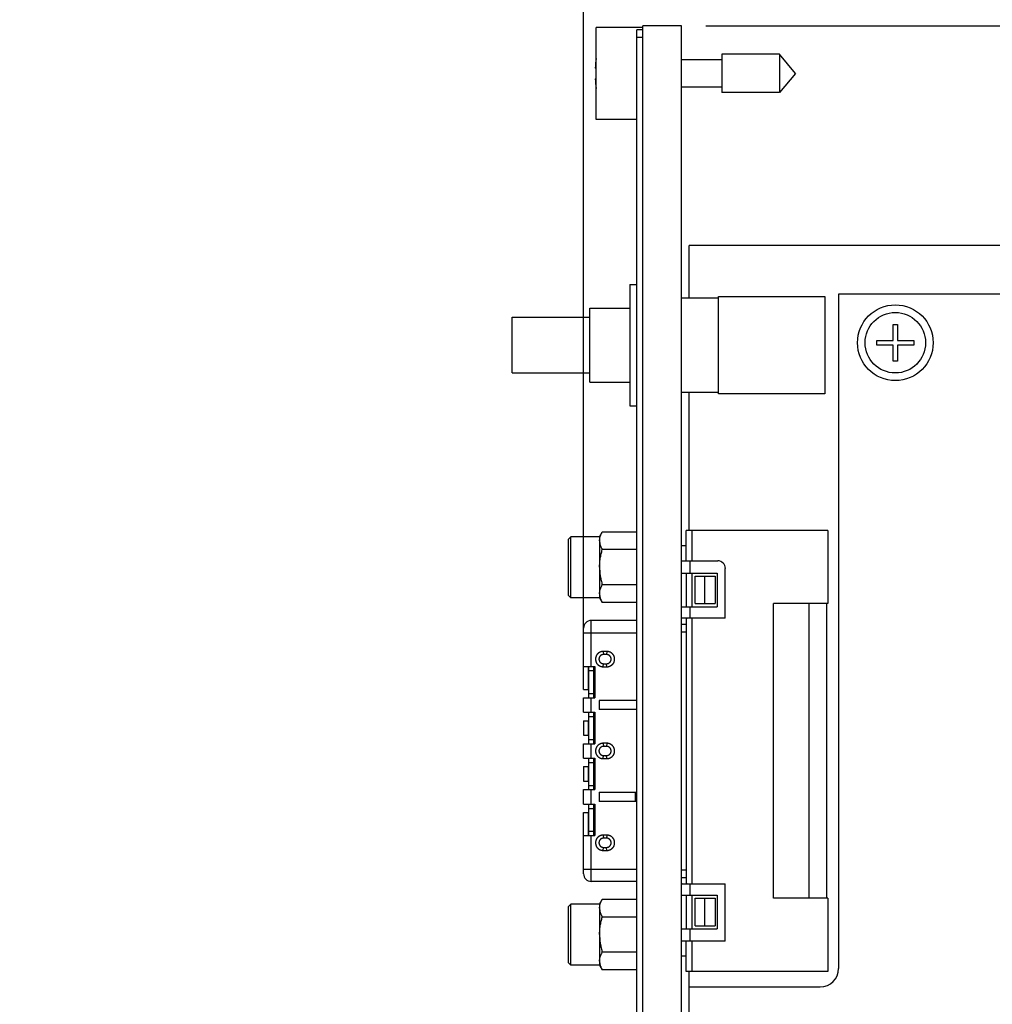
# Model space of a CAD drawing. Header units: inches. Extents: x 0.2 to 16.8, y 0.2 to 10.8.
# Tile 17 of 20: x 6.6 to 9.1, y 5.7 to 8.2. Entities that reach past the tile are written whole.
import ezdxf

# ---------------------------------------------------------------- set-up
doc = ezdxf.new("R2010")
doc.units = ezdxf.units.IN
doc.header["$LTSCALE"] = 0.935
doc.header["$MEASUREMENT"] = 0
doc.layers.get('0').update_dxf_attribs({"linetype": 'CONTINUOUS'})
doc.layers.add('DIMENSIONS', color=7, linetype='CONTINUOUS')
doc.styles.get("Standard").update_dxf_attribs({"font": 'txt', "width": 0.8})
doc.dimstyles.new('DIMSTYLE_1', dxfattribs={"dimtxt": 0.125, "dimasz": 0.18, "dimexe": 0.18, "dimexo": 0.0625, "dimgap": 0.09, "dimtad": 0, "dimtih": 1, "dimtoh": 1, "dimdec": 3, "dimzin": 4, "dimdsep": 46, "dimtxsty": 'STANDARD', "dimblk": '_FILLED', "dimblk1": '_FILLED', "dimblk2": '_FILLED', "dimcen": 0.09, "dimadec": 0, "dimazin": 0, "dimtp": 0.01, "dimtm": 0.01, "dimtfac": 1, "dimtdec": 3, "dimtofl": 0, "dimtmove": 0, "dimatfit": 3, "dimldrblk": '_FILLED', "dimfxl": 1, "dimtolj": 1, "dimtzin": 4, "dimarcsym": 0})

# ---------------------------------------------------------------- blocks, each defined once
blk = doc.blocks.new('_FILLED')
at = {"color": 0, "linetype": 'BYBLOCK'}
blk.add_solid([(0, 0), (-1, 0.174), (-1, -0.174)], dxfattribs=at)
blk = doc.blocks.new('*D0')
at = {"layer": 'DIMENSIONS', "color": 2, "linetype": 'CONTINUOUS'}
for p, q in [((8.3505, 8.2184), (15.9666, 8.2184)), ((15.8416, 8.2184), (15.8416, 5.8109)), ((15.8416, 3.1535), (15.8416, 5.5609)), ((8.2505, 3.1535), (15.9666, 3.1535))]:
    blk.add_line(p, q, dxfattribs=at)
at = {"layer": 'DIMENSIONS', "color": 2, "linetype": 'CONTINUOUS', "xscale": 0.18, "yscale": 0.18, "zscale": 0.18}
for p, rotation in [((15.8416, 8.2184), 90), ((15.8416, 3.1535), 270)]:
    blk.add_blockref('_FILLED', p, dxfattribs=dict(at, rotation=rotation))
at = {"layer": 'DIMENSIONS', "color": 2, "linetype": 'CONTINUOUS', "insert": (15.8416, 5.7484), "char_height": 0.125, "width": 1.425, "attachment_point": 2, "line_spacing_factor": 0.9}
blk.add_mtext('5.065{\\Ftxt.shx;\\W1.000000;\\H0.125000; }[128.65]', dxfattribs=at)
blk = doc.blocks.new('*D2')
at = {"layer": 'DIMENSIONS', "color": 2, "linetype": 'CONTINUOUS'}
for p, q in [((8.0361, 6.6337), (8.0361, 9.0934)), ((8.288, 8.2809), (8.288, 9.0934)), ((8.0361, 8.9684), (7.6726, 8.9684)), ((8.288, 8.9684), (8.648, 8.9684))]:
    blk.add_line(p, q, dxfattribs=at)
at = {"layer": 'DIMENSIONS', "color": 2, "linetype": 'CONTINUOUS', "xscale": 0.18, "yscale": 0.18, "zscale": 0.18}
blk.add_blockref('_FILLED', (8.0361, 8.9684), dxfattribs=at)
at = {"layer": 'DIMENSIONS', "color": 2, "linetype": 'CONTINUOUS', "xscale": 0.18, "yscale": 0.18, "zscale": 0.18, "rotation": 180}
blk.add_blockref('_FILLED', (8.288, 8.9684), dxfattribs=at)
at = {"layer": 'DIMENSIONS', "color": 2, "linetype": 'CONTINUOUS', "insert": (7.6101, 9.0309), "char_height": 0.125, "width": 1.025, "attachment_point": 3, "line_spacing_factor": 0.9}
blk.add_mtext('.252{\\Ftxt.shx;\\W1.000000;\\H0.125000; }[6.4]', dxfattribs=at)

msp = doc.modelspace()

# ---------------------------------------------------------------- linework, layer by layer
at = {"color": 7, "linetype": 'CONTINUOUS'}
for p, q in [((8.068, 7.9779), (8.068, 8.2149)), ((8.188, 8.2149), (8.068, 8.2149)), ((8.173, 4.0984), (8.173, 8.2084)), ((8.188, 8.2084), (8.173, 8.2084)), ((8.188, 3.7754), (8.188, 8.2184)), ((8.288, 8.2184), (8.188, 8.2184)), ((8.288, 3.7725), (8.288, 8.2184)), ((8.188, 8.1884), (8.173, 8.1884)), ((8.3917, 8.1314), (8.288, 8.1314)), ((8.3917, 8.1456), (8.3917, 8.0472)), ((8.5398, 8.1456), (8.3917, 8.1456)), ((8.5398, 8.1456), (8.5398, 8.0472)), ((8.5811, 8.0964), (8.5398, 8.1456)), ((8.068, 8.1101), (8.066, 8.1101)), ((8.066, 8.0826), (8.068, 8.0826)), ((8.5811, 8.0964), (8.5398, 8.0472)), ((8.3917, 8.0613), (8.288, 8.0613)), ((8.5398, 8.0472), (8.3917, 8.0472)), ((8.173, 7.9779), (8.068, 7.9779)), ((8.308, 7.5192), (8.308, 7.6537)), ((14.609, 7.6537), (8.308, 7.6537)), ((8.155, 7.5537), (8.155, 7.2417)), ((8.155, 7.5537), (8.173, 7.5537)), ((8.383, 7.2727), (8.383, 7.5227)), ((8.383, 7.5227), (8.657, 7.5227)), ((8.657, 7.5227), (8.657, 7.2727)), ((8.692, 7.5287), (8.692, 5.7938)), ((14.188, 7.5287), (8.692, 7.5287)), ((8.288, 7.5192), (8.383, 7.5192)), ((8.052, 7.3027), (8.052, 7.4927)), ((8.052, 7.4927), (8.155, 7.4927)), ((7.852, 7.3262), (7.852, 7.4692)), ((7.852, 7.4692), (8.052, 7.4692)), ((8.8321, 7.4096), (8.8321, 7.451)), ((8.8321, 7.451), (8.8439, 7.451)), ((8.8439, 7.451), (8.8439, 7.4096)), ((8.7908, 7.3978), (8.7908, 7.4096)), ((8.7908, 7.4096), (8.8321, 7.4096)), ((8.8321, 7.3978), (8.7908, 7.3978)), ((8.8321, 7.3565), (8.8321, 7.3978)), ((8.8439, 7.4096), (8.8853, 7.4096)), ((8.8439, 7.3978), (8.8439, 7.3565)), ((8.8853, 7.3978), (8.8439, 7.3978)), ((8.8853, 7.4096), (8.8853, 7.3978)), ((8.8439, 7.3565), (8.8321, 7.3565)), ((7.852, 7.3262), (8.052, 7.3262)), ((8.052, 7.3027), (8.155, 7.3027)), ((8.288, 7.2762), (8.383, 7.2762)), ((8.308, 6.9206), (8.308, 7.2762)), ((8.657, 7.2727), (8.383, 7.2727)), ((8.155, 7.2417), (8.173, 7.2417)), ((8.077, 6.9047), (8.084, 6.9168)), ((8.173, 6.9168), (8.084, 6.9168)), ((8.664, 6.9206), (8.2998, 6.9206)), ((8.2998, 6.8429), (8.2998, 6.9206)), ((8.3155, 6.8429), (8.3155, 6.9206)), ((8.664, 6.9206), (8.664, 6.7327)), ((7.997, 6.8987), (8.003, 6.9047)), ((7.997, 6.7537), (7.997, 6.8987)), ((8.003, 6.7477), (8.003, 6.9047)), ((8.077, 6.9047), (8.003, 6.9047)), ((8.077, 6.9047), (8.077, 6.7477)), ((8.173, 6.8715), (8.084, 6.8715)), ((8.2998, 6.8812), (8.288, 6.8812)), ((8.288, 6.8429), (8.381, 6.8429)), ((8.3097, 6.8429), (8.3097, 6.8114)), ((8.4006, 6.6953), (8.4006, 6.8232)), ((8.288, 6.8114), (8.3796, 6.8114)), ((8.2998, 6.8114), (8.2998, 6.7248)), ((8.3155, 6.7248), (8.3155, 6.8114)), ((8.3234, 6.7327), (8.3234, 6.8035)), ((8.3234, 6.8035), (8.3746, 6.8035)), ((8.347, 6.8035), (8.347, 6.7327)), ((8.3746, 6.8035), (8.3746, 6.7327)), ((8.3796, 6.8114), (8.3796, 6.7248)), ((8.173, 6.7808), (8.084, 6.7808)), ((7.997, 6.7537), (8.003, 6.7477)), ((8.077, 6.7477), (8.003, 6.7477)), ((8.077, 6.7477), (8.084, 6.7355)), ((8.173, 6.7355), (8.084, 6.7355)), ((8.288, 6.7248), (8.3796, 6.7248)), ((8.3097, 6.7248), (8.3097, 6.6953)), ((8.3234, 6.7327), (8.3746, 6.7327)), ((8.5242, 5.9748), (8.5242, 6.7327)), ((8.664, 6.7327), (8.5242, 6.7327)), ((8.6167, 5.9748), (8.6167, 6.7327)), ((8.662, 5.9748), (8.662, 6.7327)), ((8.0557, 6.5712), (8.0557, 6.6893)), ((8.173, 6.6893), (8.0557, 6.6893)), ((8.4006, 6.6953), (8.2895, 6.6953)), ((8.2998, 6.6874), (8.2998, 6.0201)), ((8.3155, 6.0122), (8.3155, 6.6953)), ((8.0361, 6.5122), (8.0361, 6.6697)), ((8.288, 6.6795), (8.2998, 6.6795)), ((8.0361, 6.6579), (8.173, 6.6579)), ((8.288, 6.6598), (8.2998, 6.6598)), ((8.0863, 6.6096), (8.0872, 6.6018)), ((8.0961, 6.6096), (8.0863, 6.6096)), ((8.0951, 6.6018), (8.0872, 6.6018)), ((8.0961, 6.6096), (8.0951, 6.6018)), ((8.0361, 6.5712), (8.0646, 6.5712)), ((8.0479, 6.5712), (8.0479, 6.5122)), ((8.0498, 6.4905), (8.0498, 6.5712)), ((8.0498, 6.5604), (8.0616, 6.5604)), ((8.0616, 6.5712), (8.0616, 6.4905)), ((8.0646, 6.5712), (8.0646, 6.4905)), ((8.0863, 6.5703), (8.0872, 6.5781)), ((8.0863, 6.5703), (8.0961, 6.5703)), ((8.0872, 6.5781), (8.0951, 6.5781)), ((8.0961, 6.5703), (8.0951, 6.5781)), ((8.0361, 6.5122), (8.0498, 6.5122)), ((8.0361, 6.4531), (8.0361, 6.4905)), ((8.0361, 6.4905), (8.0646, 6.4905)), ((8.0498, 6.5014), (8.0616, 6.5014)), ((8.0557, 6.4531), (8.0557, 6.4905)), ((8.0757, 6.4836), (8.0757, 6.46)), ((8.173, 6.4836), (8.0757, 6.4836)), ((8.173, 6.46), (8.0757, 6.46)), ((8.0361, 6.4531), (8.0646, 6.4531)), ((8.0498, 6.3724), (8.0498, 6.4531)), ((8.0498, 6.4423), (8.0616, 6.4423)), ((8.0616, 6.4531), (8.0616, 6.3724)), ((8.0646, 6.4531), (8.0646, 6.3724)), ((8.0361, 6.4315), (8.0361, 6.3941)), ((8.0361, 6.4315), (8.0498, 6.4315)), ((8.0479, 6.4315), (8.0479, 6.3941)), ((8.0361, 6.3941), (8.0498, 6.3941)), ((8.0498, 6.3832), (8.0616, 6.3832)), ((8.0361, 6.335), (8.0361, 6.3724)), ((8.0361, 6.3724), (8.0646, 6.3724)), ((8.0557, 6.335), (8.0557, 6.3724)), ((8.0863, 6.3734), (8.0872, 6.3655)), ((8.0961, 6.3734), (8.0863, 6.3734)), ((8.0951, 6.3655), (8.0872, 6.3655)), ((8.0961, 6.3734), (8.0951, 6.3655)), ((8.0361, 6.335), (8.0646, 6.335)), ((8.0498, 6.2543), (8.0498, 6.335)), ((8.0616, 6.335), (8.0616, 6.2543)), ((8.0646, 6.335), (8.0646, 6.2543)), ((8.0863, 6.334), (8.0872, 6.3419)), ((8.0863, 6.334), (8.0961, 6.334)), ((8.0872, 6.3419), (8.0951, 6.3419)), ((8.0961, 6.334), (8.0951, 6.3419)), ((8.0361, 6.3134), (8.0361, 6.276)), ((8.0361, 6.3134), (8.0498, 6.3134)), ((8.0479, 6.3134), (8.0479, 6.276)), ((8.0498, 6.3242), (8.0616, 6.3242)), ((8.0361, 6.276), (8.0498, 6.276)), ((8.0498, 6.2651), (8.0616, 6.2651)), ((8.0361, 6.2169), (8.0361, 6.2543)), ((8.0361, 6.2543), (8.0646, 6.2543)), ((8.0557, 6.2169), (8.0557, 6.2543)), ((8.0757, 6.2474), (8.0757, 6.2238)), ((8.0757, 6.2474), (8.173, 6.2474)), ((8.1692, 6.2238), (8.1692, 6.2474)), ((8.0361, 6.2169), (8.0646, 6.2169)), ((8.0498, 6.1362), (8.0498, 6.2169)), ((8.0498, 6.2061), (8.0616, 6.2061)), ((8.0616, 6.2169), (8.0616, 6.1362)), ((8.0646, 6.2169), (8.0646, 6.1362)), ((8.173, 6.2238), (8.0757, 6.2238)), ((8.0361, 6.0378), (8.0361, 6.1953)), ((8.0361, 6.1953), (8.0498, 6.1953)), ((8.0479, 6.1953), (8.0479, 6.1362)), ((8.0361, 6.1362), (8.0646, 6.1362)), ((8.0498, 6.147), (8.0616, 6.147)), ((8.0557, 6.0181), (8.0557, 6.1362)), ((8.0863, 6.1372), (8.0872, 6.1293)), ((8.0961, 6.1372), (8.0863, 6.1372)), ((8.0951, 6.1293), (8.0872, 6.1293)), ((8.0961, 6.1372), (8.0951, 6.1293)), ((8.0863, 6.0978), (8.0872, 6.1057)), ((8.0872, 6.1057), (8.0951, 6.1057)), ((8.0961, 6.0978), (8.0951, 6.1057)), ((8.0863, 6.0978), (8.0961, 6.0978)), ((8.0361, 6.0496), (8.173, 6.0496)), ((8.288, 6.0476), (8.2998, 6.0476)), ((8.288, 6.0279), (8.2998, 6.0279)), ((8.173, 6.0181), (8.0557, 6.0181)), ((8.2895, 6.0122), (8.4006, 6.0122)), ((8.3097, 6.0122), (8.3097, 5.9827)), ((8.4006, 5.8645), (8.4006, 6.0122)), ((8.288, 5.9827), (8.3796, 5.9827)), ((8.2998, 5.9827), (8.2998, 5.896)), ((8.3155, 5.896), (8.3155, 5.9827)), ((8.3796, 5.9827), (8.3796, 5.896)), ((7.997, 5.9538), (8.003, 5.9598)), ((7.997, 5.8088), (7.997, 5.9538)), ((8.003, 5.8028), (8.003, 5.9598)), ((8.077, 5.9598), (8.003, 5.9598)), ((8.077, 5.9598), (8.084, 5.9719)), ((8.077, 5.9598), (8.077, 5.8028)), ((8.173, 5.9719), (8.084, 5.9719)), ((8.3234, 5.9039), (8.3234, 5.9748)), ((8.3234, 5.9748), (8.3746, 5.9748)), ((8.347, 5.9748), (8.347, 5.9039)), ((8.3746, 5.9748), (8.3746, 5.9039)), ((8.664, 5.9748), (8.5242, 5.9748)), ((8.664, 5.9748), (8.664, 5.7868)), ((8.173, 5.9266), (8.084, 5.9266)), ((8.3234, 5.9039), (8.3746, 5.9039)), ((8.288, 5.896), (8.3796, 5.896)), ((8.3097, 5.896), (8.3097, 5.8645)), ((8.4006, 5.8645), (8.288, 5.8645)), ((8.2998, 5.7868), (8.2998, 5.8645)), ((8.3155, 5.7868), (8.3155, 5.8645)), ((8.173, 5.836), (8.084, 5.836)), ((8.2998, 5.8263), (8.288, 5.8263)), ((7.997, 5.8088), (8.003, 5.8028)), ((8.077, 5.8028), (8.003, 5.8028)), ((8.077, 5.8028), (8.084, 5.7906)), ((8.173, 5.7906), (8.084, 5.7906)), ((8.664, 5.7868), (8.2998, 5.7868)), ((8.308, 4.1267), (8.308, 5.7868)), ((8.308, 5.7468), (8.645, 5.7468))]:
    msp.add_line(p, q, dxfattribs=at)
for radius in [0.0974, 0.0778]:
    msp.add_circle((8.838, 7.4037), radius, dxfattribs=at)
for centre, radius, start, end in [((8.3783, 8.0964), 0.3127, 172.9454, 177.4743), ((8.3783, 8.0964), 0.3127, 182.5257, 187.0545), ((8.381, 6.8232), 0.0197, 0, 90), ((8.0557, 6.6697), 0.0197, 90, 180), ((8.0557, 6.0378), 0.0197, 180, 270), ((8.645, 5.7938), 0.047, 270, 360)]:
    msp.add_arc(centre, radius, start, end, dxfattribs=at)
for points, knots in [([(8.077, 6.8941), (8.077, 6.8951), (8.0771, 6.897), (8.0775, 6.8999), (8.0781, 6.9028), (8.0789, 6.9056), (8.0799, 6.9085), (8.0811, 6.9113), (8.0825, 6.9141), (8.0835, 6.9159), (8.084, 6.9168)], [0, 0, 0, 0, 0.119921, 0.240471, 0.362212, 0.485597, 0.610941, 0.738426, 0.868119, 1, 1, 1, 1]), ([(8.077, 6.8941), (8.077, 6.8932), (8.0771, 6.8913), (8.0775, 6.8884), (8.0781, 6.8855), (8.0789, 6.8827), (8.0799, 6.8798), (8.0811, 6.877), (8.0825, 6.8742), (8.0835, 6.8724), (8.084, 6.8715)], [0, 0, 0, 0, 0.119921, 0.240471, 0.362212, 0.485597, 0.610941, 0.738426, 0.868119, 1, 1, 1, 1]), ([(8.077, 6.8262), (8.077, 6.8281), (8.0771, 6.8319), (8.0775, 6.8377), (8.0781, 6.8434), (8.0789, 6.8491), (8.0799, 6.8547), (8.0811, 6.8604), (8.0825, 6.8659), (8.0835, 6.8696), (8.084, 6.8715)], [0, 0, 0, 0, 0.124999, 0.249997, 0.374996, 0.499996, 0.624996, 0.749997, 0.874998, 1, 1, 1, 1]), ([(8.077, 6.8262), (8.077, 6.8242), (8.0771, 6.8204), (8.0775, 6.8147), (8.0781, 6.8089), (8.0789, 6.8032), (8.0799, 6.7976), (8.0811, 6.792), (8.0825, 6.7864), (8.0835, 6.7827), (8.084, 6.7808)], [0, 0, 0, 0, 0.124999, 0.249997, 0.374996, 0.499996, 0.624996, 0.749997, 0.874998, 1, 1, 1, 1]), ([(8.077, 6.7582), (8.077, 6.7591), (8.0771, 6.7611), (8.0775, 6.7639), (8.0781, 6.7668), (8.0789, 6.7697), (8.0799, 6.7725), (8.0811, 6.7753), (8.0825, 6.7781), (8.0835, 6.7799), (8.084, 6.7808)], [0, 0, 0, 0, 0.119921, 0.240471, 0.362212, 0.485597, 0.610941, 0.738426, 0.868119, 1, 1, 1, 1]), ([(8.077, 6.7582), (8.077, 6.7572), (8.0771, 6.7553), (8.0775, 6.7524), (8.0781, 6.7495), (8.0789, 6.7467), (8.0799, 6.7439), (8.0811, 6.7411), (8.0825, 6.7383), (8.0835, 6.7364), (8.084, 6.7355)], [0, 0, 0, 0, 0.119921, 0.240471, 0.362212, 0.485597, 0.610941, 0.738426, 0.868119, 1, 1, 1, 1]), ([(8.3038, 6.6953), (8.3036, 6.6953), (8.3031, 6.6952), (8.3026, 6.6952), (8.3022, 6.6951), (8.3019, 6.695), (8.3016, 6.6949), (8.3013, 6.6948), (8.3011, 6.6946), (8.3009, 6.6945), (8.3007, 6.6943), (8.3006, 6.6941), (8.3004, 6.6938), (8.3003, 6.6936), (8.3002, 6.6932), (8.3001, 6.6927), (8.3, 6.6921), (8.2999, 6.6914), (8.2999, 6.6907), (8.2998, 6.6899), (8.2998, 6.6891), (8.2998, 6.6882), (8.2998, 6.6877), (8.2998, 6.6874)], [0, 0, 0, 0, 0.063224, 0.121901, 0.149526, 0.176055, 0.226186, 0.250171, 0.273732, 0.297155, 0.320746, 0.344806, 0.369606, 0.395372, 0.422275, 0.479862, 0.542731, 0.610629, 0.682959, 0.758948, 0.837729, 0.918391, 1, 1, 1, 1]), ([(8.0863, 6.6096), (8.0856, 6.6096), (8.0846, 6.6096), (8.0834, 6.6094), (8.0821, 6.6092), (8.0805, 6.6088), (8.079, 6.6082), (8.0779, 6.6077), (8.0767, 6.6071), (8.0753, 6.6063), (8.074, 6.6053), (8.073, 6.6045), (8.0723, 6.6039), (8.0717, 6.6032), (8.071, 6.6024), (8.0704, 6.6017), (8.0697, 6.6006), (8.0689, 6.5992), (8.0682, 6.5978), (8.0677, 6.5966), (8.0674, 6.5953), (8.067, 6.5938), (8.0667, 6.5919), (8.0666, 6.5899), (8.0667, 6.588), (8.067, 6.5861), (8.0674, 6.5845), (8.0677, 6.5833), (8.0682, 6.5821), (8.0689, 6.5806), (8.0697, 6.5793), (8.0704, 6.5782), (8.071, 6.5774), (8.0717, 6.5767), (8.0723, 6.576), (8.073, 6.5754), (8.074, 6.5745), (8.0753, 6.5736), (8.0767, 6.5728), (8.0779, 6.5722), (8.079, 6.5717), (8.0805, 6.5711), (8.0821, 6.5707), (8.0834, 6.5705), (8.0846, 6.5703), (8.0856, 6.5703), (8.0863, 6.5703)], [0, 0, 0, 0, 0.031246, 0.046874, 0.062501, 0.093748, 0.124995, 0.140623, 0.156251, 0.187498, 0.218745, 0.234373, 0.250001, 0.265628, 0.281256, 0.296884, 0.312512, 0.343757, 0.375003, 0.39063, 0.406258, 0.437505, 0.468752, 0.5, 0.531248, 0.562495, 0.593742, 0.60937, 0.624997, 0.656243, 0.687488, 0.703116, 0.718744, 0.734372, 0.749999, 0.765627, 0.781255, 0.812502, 0.843749, 0.859377, 0.875005, 0.906252, 0.937499, 0.953126, 0.968754, 1, 1, 1, 1]), ([(8.0872, 6.6018), (8.0869, 6.6018), (8.0861, 6.6017), (8.0849, 6.6015), (8.084, 6.6013), (8.0833, 6.6011), (8.0825, 6.6008), (8.0817, 6.6004), (8.0807, 6.5998), (8.0799, 6.5992), (8.0793, 6.5987), (8.0789, 6.5983), (8.0785, 6.5979), (8.0781, 6.5974), (8.0777, 6.597), (8.0773, 6.5964), (8.0769, 6.5957), (8.0766, 6.595), (8.0763, 6.5945), (8.0761, 6.5939), (8.076, 6.5934), (8.0758, 6.5928), (8.0757, 6.5922), (8.0756, 6.5917), (8.0755, 6.5911), (8.0755, 6.5905), (8.0755, 6.5899), (8.0755, 6.5894), (8.0755, 6.5888), (8.0756, 6.5882), (8.0757, 6.5876), (8.0758, 6.5871), (8.076, 6.5865), (8.0761, 6.586), (8.0763, 6.5854), (8.0766, 6.5849), (8.0769, 6.5842), (8.0773, 6.5835), (8.0777, 6.5829), (8.0781, 6.5824), (8.0785, 6.582), (8.0789, 6.5816), (8.0793, 6.5812), (8.0799, 6.5807), (8.0807, 6.5801), (8.0817, 6.5795), (8.0825, 6.5791), (8.0833, 6.5788), (8.084, 6.5786), (8.0849, 6.5783), (8.0861, 6.5782), (8.0869, 6.5781), (8.0872, 6.5781)], [0, 0, 0, 0, 0.031244, 0.062489, 0.093733, 0.10936, 0.124987, 0.156232, 0.187477, 0.218722, 0.234349, 0.249976, 0.265602, 0.28123, 0.296857, 0.312484, 0.343728, 0.359355, 0.374983, 0.390609, 0.406236, 0.421864, 0.437491, 0.453119, 0.468746, 0.484373, 0.5, 0.515627, 0.531254, 0.546881, 0.562509, 0.578136, 0.593764, 0.609391, 0.625017, 0.640645, 0.656272, 0.687516, 0.703143, 0.71877, 0.734398, 0.750024, 0.765651, 0.781278, 0.812523, 0.843768, 0.875013, 0.89064, 0.906267, 0.937511, 0.968756, 1, 1, 1, 1]), ([(8.0951, 6.5781), (8.0955, 6.5781), (8.0963, 6.5782), (8.0974, 6.5783), (8.0984, 6.5786), (8.0991, 6.5788), (8.0998, 6.5791), (8.1007, 6.5795), (8.1017, 6.5801), (8.1025, 6.5807), (8.103, 6.5812), (8.1035, 6.5816), (8.1039, 6.582), (8.1042, 6.5824), (8.1046, 6.5829), (8.105, 6.5835), (8.1054, 6.5842), (8.1058, 6.5849), (8.106, 6.5854), (8.1062, 6.586), (8.1064, 6.5865), (8.1065, 6.5871), (8.1067, 6.5876), (8.1068, 6.5882), (8.1068, 6.5888), (8.1069, 6.5894), (8.1069, 6.5899), (8.1069, 6.5905), (8.1068, 6.5911), (8.1068, 6.5917), (8.1067, 6.5922), (8.1065, 6.5928), (8.1064, 6.5934), (8.1062, 6.5939), (8.106, 6.5945), (8.1058, 6.595), (8.1054, 6.5957), (8.105, 6.5964), (8.1046, 6.597), (8.1042, 6.5974), (8.1039, 6.5979), (8.1035, 6.5983), (8.103, 6.5987), (8.1025, 6.5992), (8.1017, 6.5998), (8.1007, 6.6004), (8.0998, 6.6008), (8.0991, 6.6011), (8.0984, 6.6013), (8.0974, 6.6015), (8.0963, 6.6017), (8.0955, 6.6018), (8.0951, 6.6018)], [0, 0, 0, 0, 0.031244, 0.062489, 0.093733, 0.10936, 0.124987, 0.156232, 0.187477, 0.218722, 0.234349, 0.249976, 0.265602, 0.28123, 0.296857, 0.312484, 0.343728, 0.359355, 0.374983, 0.390609, 0.406236, 0.421864, 0.437491, 0.453119, 0.468746, 0.484373, 0.5, 0.515627, 0.531254, 0.546881, 0.562509, 0.578136, 0.593764, 0.609391, 0.625017, 0.640645, 0.656272, 0.687516, 0.703143, 0.71877, 0.734398, 0.750024, 0.765651, 0.781278, 0.812523, 0.843768, 0.875013, 0.89064, 0.906267, 0.937511, 0.968756, 1, 1, 1, 1]), ([(8.0961, 6.5703), (8.0967, 6.5703), (8.0977, 6.5703), (8.099, 6.5705), (8.1002, 6.5707), (8.1018, 6.5711), (8.1033, 6.5717), (8.1045, 6.5722), (8.1056, 6.5728), (8.107, 6.5736), (8.1083, 6.5745), (8.1093, 6.5754), (8.11, 6.576), (8.1107, 6.5767), (8.1113, 6.5774), (8.1119, 6.5782), (8.1127, 6.5793), (8.1135, 6.5806), (8.1142, 6.5821), (8.1146, 6.5833), (8.115, 6.5845), (8.1154, 6.5861), (8.1156, 6.588), (8.1157, 6.5899), (8.1156, 6.5919), (8.1154, 6.5938), (8.115, 6.5953), (8.1146, 6.5966), (8.1142, 6.5978), (8.1135, 6.5992), (8.1127, 6.6006), (8.1119, 6.6017), (8.1113, 6.6024), (8.1107, 6.6032), (8.11, 6.6039), (8.1093, 6.6045), (8.1083, 6.6053), (8.107, 6.6063), (8.1056, 6.6071), (8.1045, 6.6077), (8.1033, 6.6082), (8.1018, 6.6088), (8.1002, 6.6092), (8.099, 6.6094), (8.0977, 6.6096), (8.0967, 6.6096), (8.0961, 6.6096)], [0, 0, 0, 0, 0.031246, 0.046874, 0.062501, 0.093748, 0.124995, 0.140623, 0.156251, 0.187498, 0.218745, 0.234373, 0.250001, 0.265628, 0.281256, 0.296884, 0.312512, 0.343757, 0.375003, 0.39063, 0.406258, 0.437505, 0.468752, 0.5, 0.531248, 0.562495, 0.593742, 0.60937, 0.624997, 0.656243, 0.687488, 0.703116, 0.718744, 0.734372, 0.749999, 0.765627, 0.781255, 0.812502, 0.843749, 0.859377, 0.875005, 0.906252, 0.937499, 0.953126, 0.968754, 1, 1, 1, 1]), ([(8.0863, 6.3734), (8.0856, 6.3734), (8.0846, 6.3734), (8.0834, 6.3732), (8.0821, 6.373), (8.0805, 6.3726), (8.079, 6.372), (8.0779, 6.3715), (8.0767, 6.3709), (8.0753, 6.3701), (8.074, 6.3691), (8.073, 6.3683), (8.0723, 6.3676), (8.0717, 6.3669), (8.071, 6.3662), (8.0704, 6.3655), (8.0697, 6.3644), (8.0689, 6.363), (8.0682, 6.3616), (8.0677, 6.3604), (8.0674, 6.3591), (8.067, 6.3576), (8.0667, 6.3556), (8.0666, 6.3537), (8.0667, 6.3518), (8.067, 6.3499), (8.0674, 6.3483), (8.0677, 6.3471), (8.0682, 6.3459), (8.0689, 6.3444), (8.0697, 6.343), (8.0704, 6.342), (8.071, 6.3412), (8.0717, 6.3405), (8.0723, 6.3398), (8.073, 6.3391), (8.074, 6.3383), (8.0753, 6.3374), (8.0767, 6.3365), (8.0779, 6.336), (8.079, 6.3354), (8.0805, 6.3349), (8.0821, 6.3345), (8.0834, 6.3342), (8.0846, 6.3341), (8.0856, 6.334), (8.0863, 6.334)], [0, 0, 0, 0, 0.031246, 0.046874, 0.062501, 0.093748, 0.124995, 0.140623, 0.156251, 0.187498, 0.218745, 0.234373, 0.250001, 0.265628, 0.281256, 0.296884, 0.312512, 0.343757, 0.375003, 0.39063, 0.406258, 0.437505, 0.468752, 0.5, 0.531248, 0.562495, 0.593742, 0.60937, 0.624997, 0.656243, 0.687488, 0.703116, 0.718744, 0.734372, 0.749999, 0.765627, 0.781255, 0.812502, 0.843749, 0.859377, 0.875005, 0.906252, 0.937499, 0.953126, 0.968754, 1, 1, 1, 1]), ([(8.0872, 6.3655), (8.0869, 6.3655), (8.0861, 6.3655), (8.0849, 6.3653), (8.084, 6.3651), (8.0833, 6.3648), (8.0825, 6.3645), (8.0817, 6.3641), (8.0807, 6.3635), (8.0799, 6.363), (8.0793, 6.3625), (8.0789, 6.3621), (8.0785, 6.3617), (8.0781, 6.3612), (8.0777, 6.3608), (8.0773, 6.3601), (8.0769, 6.3595), (8.0766, 6.3588), (8.0763, 6.3582), (8.0761, 6.3577), (8.076, 6.3571), (8.0758, 6.3566), (8.0757, 6.356), (8.0756, 6.3555), (8.0755, 6.3549), (8.0755, 6.3543), (8.0755, 6.3537), (8.0755, 6.3531), (8.0755, 6.3526), (8.0756, 6.352), (8.0757, 6.3514), (8.0758, 6.3508), (8.076, 6.3503), (8.0761, 6.3497), (8.0763, 6.3492), (8.0766, 6.3487), (8.0769, 6.348), (8.0773, 6.3473), (8.0777, 6.3467), (8.0781, 6.3462), (8.0785, 6.3458), (8.0789, 6.3454), (8.0793, 6.345), (8.0799, 6.3445), (8.0807, 6.3439), (8.0817, 6.3433), (8.0825, 6.3429), (8.0833, 6.3426), (8.084, 6.3424), (8.0849, 6.3421), (8.0861, 6.3419), (8.0869, 6.3419), (8.0872, 6.3419)], [0, 0, 0, 0, 0.031244, 0.062489, 0.093733, 0.10936, 0.124987, 0.156232, 0.187477, 0.218722, 0.234349, 0.249976, 0.265602, 0.28123, 0.296857, 0.312484, 0.343728, 0.359355, 0.374983, 0.390609, 0.406236, 0.421864, 0.437491, 0.453119, 0.468746, 0.484373, 0.5, 0.515627, 0.531254, 0.546881, 0.562509, 0.578136, 0.593764, 0.609391, 0.625017, 0.640645, 0.656272, 0.687516, 0.703143, 0.71877, 0.734398, 0.750024, 0.765651, 0.781278, 0.812523, 0.843768, 0.875013, 0.89064, 0.906267, 0.937511, 0.968756, 1, 1, 1, 1]), ([(8.0951, 6.3419), (8.0955, 6.3419), (8.0963, 6.3419), (8.0974, 6.3421), (8.0984, 6.3424), (8.0991, 6.3426), (8.0998, 6.3429), (8.1007, 6.3433), (8.1017, 6.3439), (8.1025, 6.3445), (8.103, 6.345), (8.1035, 6.3454), (8.1039, 6.3458), (8.1042, 6.3462), (8.1046, 6.3467), (8.105, 6.3473), (8.1054, 6.348), (8.1058, 6.3487), (8.106, 6.3492), (8.1062, 6.3497), (8.1064, 6.3503), (8.1065, 6.3508), (8.1067, 6.3514), (8.1068, 6.352), (8.1068, 6.3526), (8.1069, 6.3531), (8.1069, 6.3537), (8.1069, 6.3543), (8.1068, 6.3549), (8.1068, 6.3555), (8.1067, 6.356), (8.1065, 6.3566), (8.1064, 6.3571), (8.1062, 6.3577), (8.106, 6.3582), (8.1058, 6.3588), (8.1054, 6.3595), (8.105, 6.3601), (8.1046, 6.3608), (8.1042, 6.3612), (8.1039, 6.3617), (8.1035, 6.3621), (8.103, 6.3625), (8.1025, 6.363), (8.1017, 6.3635), (8.1007, 6.3641), (8.0998, 6.3645), (8.0991, 6.3648), (8.0984, 6.3651), (8.0974, 6.3653), (8.0963, 6.3655), (8.0955, 6.3655), (8.0951, 6.3655)], [0, 0, 0, 0, 0.031244, 0.062489, 0.093733, 0.10936, 0.124987, 0.156232, 0.187477, 0.218722, 0.234349, 0.249976, 0.265602, 0.28123, 0.296857, 0.312484, 0.343728, 0.359355, 0.374983, 0.390609, 0.406236, 0.421864, 0.437491, 0.453119, 0.468746, 0.484373, 0.5, 0.515627, 0.531254, 0.546881, 0.562509, 0.578136, 0.593764, 0.609391, 0.625017, 0.640645, 0.656272, 0.687516, 0.703143, 0.71877, 0.734398, 0.750024, 0.765651, 0.781278, 0.812523, 0.843768, 0.875013, 0.89064, 0.906267, 0.937511, 0.968756, 1, 1, 1, 1]), ([(8.0961, 6.334), (8.0967, 6.334), (8.0977, 6.3341), (8.099, 6.3342), (8.1002, 6.3345), (8.1018, 6.3349), (8.1033, 6.3354), (8.1045, 6.336), (8.1056, 6.3365), (8.107, 6.3374), (8.1083, 6.3383), (8.1093, 6.3391), (8.11, 6.3398), (8.1107, 6.3405), (8.1113, 6.3412), (8.1119, 6.342), (8.1127, 6.343), (8.1135, 6.3444), (8.1142, 6.3459), (8.1146, 6.3471), (8.115, 6.3483), (8.1154, 6.3499), (8.1156, 6.3518), (8.1157, 6.3537), (8.1156, 6.3556), (8.1154, 6.3576), (8.115, 6.3591), (8.1146, 6.3604), (8.1142, 6.3616), (8.1135, 6.363), (8.1127, 6.3644), (8.1119, 6.3655), (8.1113, 6.3662), (8.1107, 6.3669), (8.11, 6.3676), (8.1093, 6.3683), (8.1083, 6.3691), (8.107, 6.3701), (8.1056, 6.3709), (8.1045, 6.3715), (8.1033, 6.372), (8.1018, 6.3726), (8.1002, 6.373), (8.099, 6.3732), (8.0977, 6.3734), (8.0967, 6.3734), (8.0961, 6.3734)], [0, 0, 0, 0, 0.031246, 0.046874, 0.062501, 0.093748, 0.124995, 0.140623, 0.156251, 0.187498, 0.218745, 0.234373, 0.250001, 0.265628, 0.281256, 0.296884, 0.312512, 0.343757, 0.375003, 0.39063, 0.406258, 0.437505, 0.468752, 0.5, 0.531248, 0.562495, 0.593742, 0.60937, 0.624997, 0.656243, 0.687488, 0.703116, 0.718744, 0.734372, 0.749999, 0.765627, 0.781255, 0.812502, 0.843749, 0.859377, 0.875005, 0.906252, 0.937499, 0.953126, 0.968754, 1, 1, 1, 1]), ([(8.0863, 6.1372), (8.0856, 6.1372), (8.0846, 6.1371), (8.0834, 6.137), (8.0821, 6.1367), (8.0805, 6.1363), (8.079, 6.1358), (8.0779, 6.1353), (8.0767, 6.1347), (8.0753, 6.1339), (8.074, 6.1329), (8.073, 6.1321), (8.0723, 6.1314), (8.0717, 6.1307), (8.071, 6.13), (8.0704, 6.1292), (8.0697, 6.1282), (8.0689, 6.1268), (8.0682, 6.1253), (8.0677, 6.1241), (8.0674, 6.1229), (8.067, 6.1213), (8.0667, 6.1194), (8.0666, 6.1175), (8.0667, 6.1156), (8.067, 6.1137), (8.0674, 6.1121), (8.0677, 6.1109), (8.0682, 6.1097), (8.0689, 6.1082), (8.0697, 6.1068), (8.0704, 6.1058), (8.071, 6.105), (8.0717, 6.1043), (8.0723, 6.1036), (8.073, 6.1029), (8.074, 6.1021), (8.0753, 6.1011), (8.0767, 6.1003), (8.0779, 6.0997), (8.079, 6.0992), (8.0805, 6.0987), (8.0821, 6.0983), (8.0834, 6.098), (8.0846, 6.0979), (8.0856, 6.0978), (8.0863, 6.0978)], [0, 0, 0, 0, 0.031246, 0.046874, 0.062501, 0.093748, 0.124995, 0.140623, 0.156251, 0.187498, 0.218745, 0.234373, 0.250001, 0.265628, 0.281256, 0.296884, 0.312512, 0.343757, 0.375003, 0.39063, 0.406258, 0.437505, 0.468752, 0.5, 0.531248, 0.562495, 0.593742, 0.60937, 0.624997, 0.656243, 0.687488, 0.703116, 0.718744, 0.734372, 0.749999, 0.765627, 0.781255, 0.812502, 0.843749, 0.859377, 0.875005, 0.906252, 0.937499, 0.953126, 0.968754, 1, 1, 1, 1]), ([(8.0872, 6.1293), (8.0869, 6.1293), (8.0861, 6.1293), (8.0849, 6.1291), (8.084, 6.1289), (8.0833, 6.1286), (8.0825, 6.1283), (8.0817, 6.1279), (8.0807, 6.1273), (8.0799, 6.1268), (8.0793, 6.1262), (8.0789, 6.1259), (8.0785, 6.1254), (8.0781, 6.125), (8.0777, 6.1245), (8.0773, 6.1239), (8.0769, 6.1232), (8.0766, 6.1226), (8.0763, 6.122), (8.0761, 6.1215), (8.076, 6.1209), (8.0758, 6.1204), (8.0757, 6.1198), (8.0756, 6.1192), (8.0755, 6.1187), (8.0755, 6.1181), (8.0755, 6.1175), (8.0755, 6.1169), (8.0755, 6.1163), (8.0756, 6.1158), (8.0757, 6.1152), (8.0758, 6.1146), (8.076, 6.1141), (8.0761, 6.1135), (8.0763, 6.113), (8.0766, 6.1124), (8.0769, 6.1118), (8.0773, 6.1111), (8.0777, 6.1105), (8.0781, 6.11), (8.0785, 6.1096), (8.0789, 6.1091), (8.0793, 6.1087), (8.0799, 6.1082), (8.0807, 6.1077), (8.0817, 6.1071), (8.0825, 6.1067), (8.0833, 6.1064), (8.084, 6.1061), (8.0849, 6.1059), (8.0861, 6.1057), (8.0869, 6.1057), (8.0872, 6.1057)], [0, 0, 0, 0, 0.031244, 0.062489, 0.093733, 0.10936, 0.124987, 0.156232, 0.187477, 0.218722, 0.234349, 0.249976, 0.265602, 0.28123, 0.296857, 0.312484, 0.343728, 0.359355, 0.374983, 0.390609, 0.406236, 0.421864, 0.437491, 0.453119, 0.468746, 0.484373, 0.5, 0.515627, 0.531254, 0.546881, 0.562509, 0.578136, 0.593764, 0.609391, 0.625017, 0.640645, 0.656272, 0.687516, 0.703143, 0.71877, 0.734398, 0.750024, 0.765651, 0.781278, 0.812523, 0.843768, 0.875013, 0.89064, 0.906267, 0.937511, 0.968756, 1, 1, 1, 1]), ([(8.0951, 6.1057), (8.0955, 6.1057), (8.0963, 6.1057), (8.0974, 6.1059), (8.0984, 6.1061), (8.0991, 6.1064), (8.0998, 6.1067), (8.1007, 6.1071), (8.1017, 6.1077), (8.1025, 6.1082), (8.103, 6.1087), (8.1035, 6.1091), (8.1039, 6.1096), (8.1042, 6.11), (8.1046, 6.1105), (8.105, 6.1111), (8.1054, 6.1118), (8.1058, 6.1124), (8.106, 6.113), (8.1062, 6.1135), (8.1064, 6.1141), (8.1065, 6.1146), (8.1067, 6.1152), (8.1068, 6.1158), (8.1068, 6.1163), (8.1069, 6.1169), (8.1069, 6.1175), (8.1069, 6.1181), (8.1068, 6.1187), (8.1068, 6.1192), (8.1067, 6.1198), (8.1065, 6.1204), (8.1064, 6.1209), (8.1062, 6.1215), (8.106, 6.122), (8.1058, 6.1226), (8.1054, 6.1232), (8.105, 6.1239), (8.1046, 6.1245), (8.1042, 6.125), (8.1039, 6.1254), (8.1035, 6.1259), (8.103, 6.1262), (8.1025, 6.1268), (8.1017, 6.1273), (8.1007, 6.1279), (8.0998, 6.1283), (8.0991, 6.1286), (8.0984, 6.1289), (8.0974, 6.1291), (8.0963, 6.1293), (8.0955, 6.1293), (8.0951, 6.1293)], [0, 0, 0, 0, 0.031244, 0.062489, 0.093733, 0.10936, 0.124987, 0.156232, 0.187477, 0.218722, 0.234349, 0.249976, 0.265602, 0.28123, 0.296857, 0.312484, 0.343728, 0.359355, 0.374983, 0.390609, 0.406236, 0.421864, 0.437491, 0.453119, 0.468746, 0.484373, 0.5, 0.515627, 0.531254, 0.546881, 0.562509, 0.578136, 0.593764, 0.609391, 0.625017, 0.640645, 0.656272, 0.687516, 0.703143, 0.71877, 0.734398, 0.750024, 0.765651, 0.781278, 0.812523, 0.843768, 0.875013, 0.89064, 0.906267, 0.937511, 0.968756, 1, 1, 1, 1]), ([(8.0961, 6.0978), (8.0967, 6.0978), (8.0977, 6.0979), (8.099, 6.098), (8.1002, 6.0983), (8.1018, 6.0987), (8.1033, 6.0992), (8.1045, 6.0997), (8.1056, 6.1003), (8.107, 6.1011), (8.1083, 6.1021), (8.1093, 6.1029), (8.11, 6.1036), (8.1107, 6.1043), (8.1113, 6.105), (8.1119, 6.1058), (8.1127, 6.1068), (8.1135, 6.1082), (8.1142, 6.1097), (8.1146, 6.1109), (8.115, 6.1121), (8.1154, 6.1137), (8.1156, 6.1156), (8.1157, 6.1175), (8.1156, 6.1194), (8.1154, 6.1213), (8.115, 6.1229), (8.1146, 6.1241), (8.1142, 6.1253), (8.1135, 6.1268), (8.1127, 6.1282), (8.1119, 6.1292), (8.1113, 6.13), (8.1107, 6.1307), (8.11, 6.1314), (8.1093, 6.1321), (8.1083, 6.1329), (8.107, 6.1339), (8.1056, 6.1347), (8.1045, 6.1353), (8.1033, 6.1358), (8.1018, 6.1363), (8.1002, 6.1367), (8.099, 6.137), (8.0977, 6.1371), (8.0967, 6.1372), (8.0961, 6.1372)], [0, 0, 0, 0, 0.031246, 0.046874, 0.062501, 0.093748, 0.124995, 0.140623, 0.156251, 0.187498, 0.218745, 0.234373, 0.250001, 0.265628, 0.281256, 0.296884, 0.312512, 0.343757, 0.375003, 0.39063, 0.406258, 0.437505, 0.468752, 0.5, 0.531248, 0.562495, 0.593742, 0.60937, 0.624997, 0.656243, 0.687488, 0.703116, 0.718744, 0.734372, 0.749999, 0.765627, 0.781255, 0.812502, 0.843749, 0.859377, 0.875005, 0.906252, 0.937499, 0.953126, 0.968754, 1, 1, 1, 1]), ([(8.2895, 6.0122), (8.2895, 6.0122), (8.2894, 6.0122), (8.2892, 6.0122), (8.2891, 6.0123), (8.289, 6.0123), (8.2889, 6.0124), (8.2887, 6.0125), (8.2886, 6.0127), (8.2885, 6.0129), (8.2884, 6.0131), (8.2884, 6.0133), (8.2883, 6.0135), (8.2882, 6.0139), (8.2882, 6.0144), (8.2881, 6.0147), (8.2881, 6.0151), (8.2881, 6.0156), (8.288, 6.0163), (8.288, 6.017), (8.288, 6.0177), (8.288, 6.0185), (8.288, 6.0193), (8.288, 6.0198), (8.288, 6.0201)], [0, 0, 0, 0, 0.016389, 0.032233, 0.047799, 0.063397, 0.079347, 0.09596, 0.132193, 0.152287, 0.173882, 0.197074, 0.221924, 0.276673, 0.338091, 0.371205, 0.40584, 0.479375, 0.558033, 0.641058, 0.727636, 0.816911, 0.908, 1, 1, 1, 1]), ([(8.2998, 6.0201), (8.2998, 6.0198), (8.2998, 6.0192), (8.2998, 6.0184), (8.2998, 6.0176), (8.2999, 6.0168), (8.2999, 6.016), (8.3, 6.0153), (8.3001, 6.0147), (8.3002, 6.0142), (8.3003, 6.0138), (8.3004, 6.0136), (8.3006, 6.0134), (8.3007, 6.0132), (8.3009, 6.013), (8.3011, 6.0128), (8.3013, 6.0127), (8.3016, 6.0125), (8.3019, 6.0124), (8.3022, 6.0123), (8.3026, 6.0122), (8.3031, 6.0122), (8.3036, 6.0122), (8.3038, 6.0122)], [0, 0, 0, 0, 0.081609, 0.162271, 0.241052, 0.317041, 0.389371, 0.457269, 0.520138, 0.577725, 0.604628, 0.630394, 0.655194, 0.679254, 0.702845, 0.726268, 0.749829, 0.773814, 0.823945, 0.850474, 0.878099, 0.936776, 1, 1, 1, 1]), ([(8.077, 5.9493), (8.077, 5.9502), (8.0771, 5.9521), (8.0775, 5.955), (8.0781, 5.9579), (8.0789, 5.9607), (8.0799, 5.9636), (8.0811, 5.9664), (8.0825, 5.9692), (8.0835, 5.971), (8.084, 5.9719)], [0, 0, 0, 0, 0.119921, 0.240471, 0.362212, 0.485597, 0.610941, 0.738426, 0.868119, 1, 1, 1, 1]), ([(8.077, 5.9493), (8.077, 5.9483), (8.0771, 5.9464), (8.0775, 5.9435), (8.0781, 5.9406), (8.0789, 5.9378), (8.0799, 5.935), (8.0811, 5.9321), (8.0825, 5.9293), (8.0835, 5.9275), (8.084, 5.9266)], [0, 0, 0, 0, 0.119921, 0.240471, 0.362212, 0.485597, 0.610941, 0.738426, 0.868119, 1, 1, 1, 1]), ([(8.077, 5.8813), (8.077, 5.8832), (8.0771, 5.887), (8.0775, 5.8928), (8.0781, 5.8985), (8.0789, 5.9042), (8.0799, 5.9099), (8.0811, 5.9155), (8.0825, 5.9211), (8.0835, 5.9248), (8.084, 5.9266)], [0, 0, 0, 0, 0.124999, 0.249997, 0.374996, 0.499996, 0.624996, 0.749997, 0.874998, 1, 1, 1, 1]), ([(8.077, 5.8813), (8.077, 5.8794), (8.0771, 5.8755), (8.0775, 5.8698), (8.0781, 5.8641), (8.0789, 5.8584), (8.0799, 5.8527), (8.0811, 5.8471), (8.0825, 5.8415), (8.0835, 5.8378), (8.084, 5.836)], [0, 0, 0, 0, 0.124999, 0.249997, 0.374996, 0.499996, 0.624996, 0.749997, 0.874998, 1, 1, 1, 1]), ([(8.077, 5.8133), (8.077, 5.8143), (8.0771, 5.8162), (8.0775, 5.8191), (8.0781, 5.8219), (8.0789, 5.8248), (8.0799, 5.8276), (8.0811, 5.8304), (8.0825, 5.8332), (8.0835, 5.835), (8.084, 5.836)], [0, 0, 0, 0, 0.119921, 0.240471, 0.362212, 0.485597, 0.610941, 0.738426, 0.868119, 1, 1, 1, 1]), ([(8.077, 5.8133), (8.077, 5.8123), (8.0771, 5.8104), (8.0775, 5.8075), (8.0781, 5.8047), (8.0789, 5.8018), (8.0799, 5.799), (8.0811, 5.7962), (8.0825, 5.7934), (8.0835, 5.7915), (8.084, 5.7906)], [0, 0, 0, 0, 0.119921, 0.240471, 0.362212, 0.485597, 0.610941, 0.738426, 0.868119, 1, 1, 1, 1])]:
    msp.add_open_spline(points, degree=3, knots=knots, dxfattribs=at)

# ---------------------------------------------------------------- dimensions: what is measured, and where the dimension line sits
at = {"layer": 'DIMENSIONS', "color": 2, "linetype": 'CONTINUOUS'}
for base, p1, p2, angle, picture, middle in [((8.0361, 8.9684), (8.288, 8.2809), (8.0361, 6.6337), 180, '*D2', (6.8476, 8.9684)), ((15.8416, 8.2184), (8.2505, 3.1535), (8.3505, 8.2184), 90, '*D0', (15.6916, 5.6859))]:
    dim = msp.add_linear_dim(base=base, p1=p1, p2=p2, angle=angle, dimstyle='DIMSTYLE_1', dxfattribs=at)
    dim.commit()
    dim.dimension.update_dxf_attribs({"geometry": picture, "text_midpoint": middle, "dimtype": 160})

doc.saveas('drawing.dxf')
